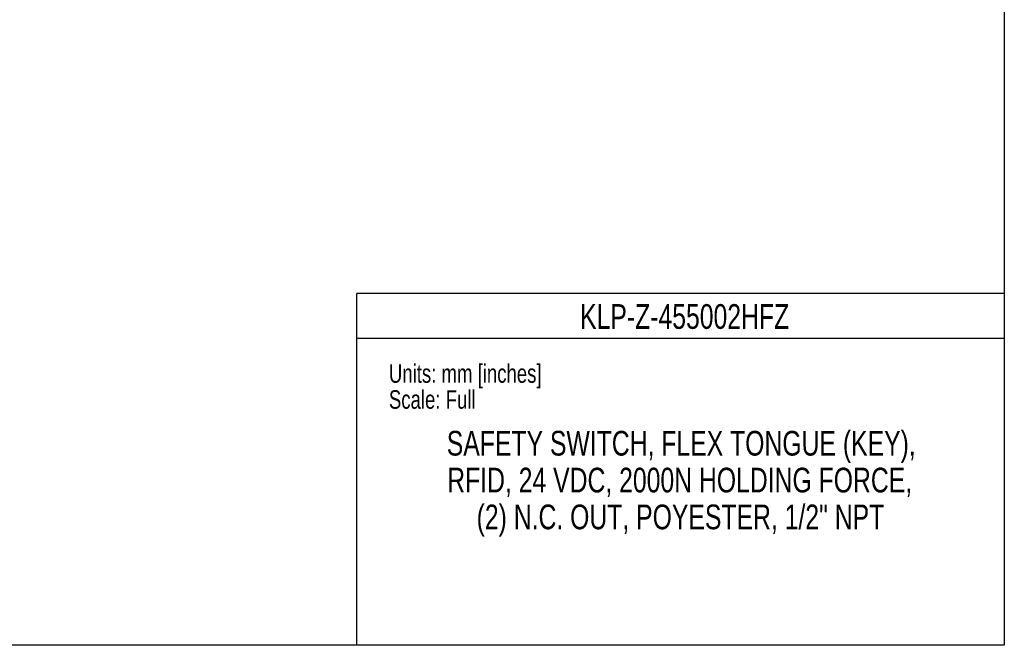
# Model space of a CAD drawing. Header units: millimetres. Extents: x 0 to 559, y 0 to 432.
# Tile 9 of 23: x 305 to 559, y 0 to 161. Entities that reach past the tile are written whole.
import ezdxf

# ---------------------------------------------------------------- set-up
doc = ezdxf.new("R2010")
doc.units = ezdxf.units.MM
doc.layers.add('TEXT', color=140, linetype='Continuous', lineweight=25)
doc.styles.add('SLDTEXTSTYLE0', font='TXT', dxfattribs={"width": 0.75})

# ---------------------------------------------------------------- blocks, each defined once
blk = doc.blocks.new('SW_NOTE_0_2')
at = {"layer": 'TEXT', "color": 0, "char_height": 6.35, "attachment_point": 2, "style": 'SLDTEXTSTYLE0'}
for s, insert in [('SAFETY SWITCH, FLEX TONGUE (KEY),', (71.93, 8.19)), ('RFID, 24 VDC, 2000N HOLDING FORCE,', (71.52, -1.28)), ('(2) N.C. OUT, POYESTER, 1/2" NPT', (71.72, -10.75))]:
    blk.add_mtext(s, dxfattribs=dict(at, insert=insert))

msp = doc.modelspace()

# ---------------------------------------------------------------- linework, layer by layer
at = {"color": 7, "linetype": 'Continuous'}
for p, q in [((558.8, 431.8), (558.8, 0)), ((558.8, 0), (0, 0))]:
    msp.add_line(p, q, dxfattribs=at)
at = {"color": 140, "linetype": 'Continuous', "lineweight": 18}
msp.add_line((558.8, 0), (558.8, 90.42), dxfattribs=at)
at = {"color": 7, "linetype": 'Continuous', "lineweight": 18}
msp.add_line((558.8, 0), (318.87, 0), dxfattribs=at)
at = {"layer": 'TEXT'}
for p, q in [((558.8, 90.42), (392.18, 90.42)), ((392.18, 0), (392.18, 90.42)), ((392.18, 78.99), (558.8, 78.99)), ((558.8, 0), (392.18, 0))]:
    msp.add_line(p, q, dxfattribs=at)

# ---------------------------------------------------------------- block references
msp.add_blockref('SW_NOTE_0_2', (403.75, 46.93), dxfattribs=at)

# ---------------------------------------------------------------- texts
at = {"layer": 'TEXT', "style": 'SLDTEXTSTYLE0'}
for s, insert, char_height, attachment_point in [('KLP-Z-455002HFZ', (476.55, 87.7), 6.35, 2), ('Units: mm [inches]', (400.46, 72.25), 4.7625, 1), ('Scale: Full', (400.46, 65.57), 4.7625, 1)]:
    msp.add_mtext(s, dxfattribs=dict(at, insert=insert, char_height=char_height, attachment_point=attachment_point))

doc.saveas('drawing.dxf')
